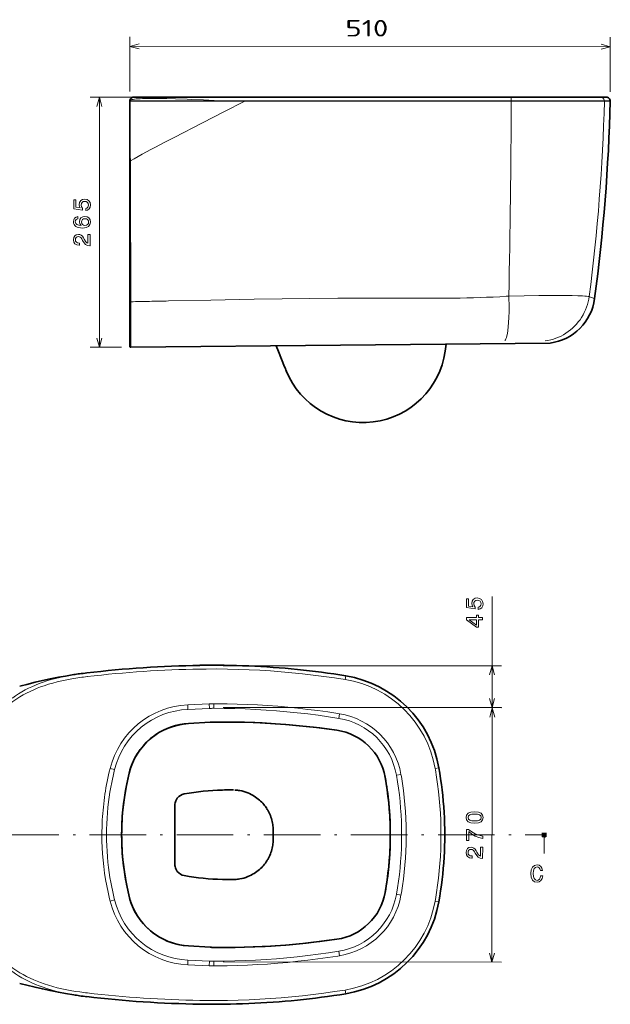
# Model space of a CAD drawing. Extents: x 16 to 394, y 38 to 259.
# Tile 2 of 4: x 120 to 246, y 46 to 255. Entities that reach past the tile are written whole.
import ezdxf
from ezdxf.enums import TextEntityAlignment as Align

# ---------------------------------------------------------------- set-up
doc = ezdxf.new("R2010")
doc.units = 0
doc.linetypes.add('DASHDOT', pattern=[18.5, 12, -3, 0.5, -3])
doc.layers.get('0').update_dxf_attribs({"lineweight": 13})
doc.styles.get("Standard").update_dxf_attribs({"font": 'isocp.shx'})

# ---------------------------------------------------------------- blocks, each defined once
blk = doc.blocks.new('BLOCK1')
at = {"color": 7, "lineweight": 13, "ltscale": 0.288757}
for p, q in [((141.24, 240.1), (141.25, 251.65)), ((243.22, 240.03), (243.23, 251.58))]:
    blk.add_line(p, q, dxfattribs=at)
at = {"color": 7, "lineweight": 13}
blk.add_line((141.25, 249.65), (243.23, 249.58), dxfattribs=at)
for points in [[(143.18, 250.17), (141.25, 249.65), (143.18, 249.14)], [(241.3, 249.07), (243.23, 249.58), (241.3, 250.1)]]:
    blk.add_lwpolyline(points, dxfattribs=at)
blk.add_text('510', height=3.5, rotation=359.9597, dxfattribs=at).set_placement((186.99, 251.76), (196.1, 251.76), align=Align.FIT)

msp = doc.modelspace()

# ---------------------------------------------------------------- linework, layer by layer
at = {"color": 7, "lineweight": 13}
for p, q in [((166.14, 238.85), (135.15, 238.85)), ((137.15, 185.75), (137.15, 238.85)), ((193.62, 238.03), (169.62, 238.03)), ((224.58, 238.03), (193.62, 238.03)), ((220.5, 109.23), (220.5, 132.86)), ((163.45, 118.14), (222.5, 118.14)), ((163.45, 109.23), (222.55, 109.16)), ((163.45, 109.23), (222.5, 109.23)), ((220.49, 55.16), (220.55, 109.17)), ((163.39, 55.22), (222.49, 55.16))]:
    msp.add_line(p, q, dxfattribs=at)
at = {"color": 7, "lineweight": 35, "ltscale": 0.222063}
msp.add_line((144.42, 238.85), (153.3, 238.85), dxfattribs=at)
at = {"color": 7, "lineweight": 35, "ltscale": 0.370985}
msp.add_line((153.3, 238.85), (168.14, 238.85), dxfattribs=at)
at = {"color": 7, "lineweight": 35, "ltscale": 0.039344}
msp.add_line((168.14, 238.85), (169.72, 238.85), dxfattribs=at)
at = {"color": 7, "lineweight": 35}
for p, q in [((193.63, 238.85), (169.72, 238.85)), ((224.45, 238.85), (193.63, 238.85)), ((143.62, 238.1), (245.6, 238.03)), ((143.62, 225.28), (143.62, 195.46)), ((143.82, 185.75), (232.84, 186.65))]:
    msp.add_line(p, q, dxfattribs=at)
at = {"color": 7, "lineweight": 35, "ltscale": 0.477836}
msp.add_line((224.45, 238.85), (243.56, 238.85), dxfattribs=at)
at = {"color": 7, "lineweight": 35, "ltscale": 0.030973}
msp.add_line((244.8, 238.85), (243.56, 238.85), dxfattribs=at)
at = {"color": 7, "lineweight": 13, "ltscale": 0.00035691}
msp.add_line((143.62, 238.05), (143.62, 238.07), dxfattribs=at)
at = {"color": 7, "lineweight": 35, "ltscale": 0.319304}
msp.add_line((143.62, 238.05), (143.62, 225.28), dxfattribs=at)
at = {"color": 7, "lineweight": 13, "ltscale": 0.039656}
msp.add_line((168.04, 238.03), (169.62, 238.03), dxfattribs=at)
at = {"color": 7, "lineweight": 13, "ltscale": 0.494322}
msp.add_line((224.58, 238.03), (244.35, 238.03), dxfattribs=at)
at = {"color": 7, "lineweight": 13, "ltscale": 0.000518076}
msp.add_line((244.35, 238.03), (244.35, 238.05), dxfattribs=at)
at = {"color": 7, "lineweight": 13, "ltscale": 0.031275}
msp.add_line((245.6, 238.03), (244.35, 238.03), dxfattribs=at)
at = {"color": 7, "lineweight": 35, "ltscale": 0.234883}
msp.add_line((143.62, 186.06), (143.62, 195.46), dxfattribs=at)
at = {"color": 7, "lineweight": 35, "ltscale": 0.038514}
msp.add_line((210.53, 184.9), (210.75, 186.43), dxfattribs=at)
at = {"color": 7, "lineweight": 13, "ltscale": 0.166821}
msp.add_line((141.82, 185.75), (135.15, 185.75), dxfattribs=at)
at = {"color": 7, "lineweight": 35, "ltscale": 0.002762}
msp.add_line((143.62, 186.06), (143.62, 185.95), dxfattribs=at)
at = {"color": 7, "lineweight": 13, "ltscale": 0.002829}
msp.add_line((143.82, 185.86), (143.82, 185.75), dxfattribs=at)
at = {"color": 7, "lineweight": 35, "ltscale": 0.031684}
msp.add_line((175.14, 184.89), (174.67, 186.06), dxfattribs=at)
at = {"color": 7, "lineweight": 35, "ltscale": 0.088194}
msp.add_line((176.47, 181.62), (175.14, 184.89), dxfattribs=at)
at = {"color": 7, "lineweight": 35, "ltscale": 0.002936}
msp.add_line((176.73, 180.96), (176.77, 180.85), dxfattribs=at)
at = {"color": 7, "lineweight": 35, "ltscale": 0.001214}
msp.add_line((176.81, 180.76), (176.79, 180.81), dxfattribs=at)
at = {"color": 7, "lineweight": 35, "ltscale": 0.001606}
msp.add_line((176.85, 180.67), (176.82, 180.73), dxfattribs=at)
at = {"color": 7, "lineweight": 13, "ltscale": 0.02}
for p, q in [((189.44, 115.99), (189.31, 115.2)), ((209.21, 96.47), (208.42, 96.33)), ((209.21, 68), (208.42, 68.14)), ((189.44, 48.48), (189.31, 49.27))]:
    msp.add_line(p, q, dxfattribs=at)
at = {"color": 7, "lineweight": 13, "ltscale": 6.90871e-06}
msp.add_line((189.44, 115.99), (189.44, 115.99), dxfattribs=at)
at = {"color": 7, "lineweight": 35, "ltscale": 0.008657}
msp.add_line((120.55, 113.88), (120.22, 113.79), dxfattribs=at)
at = {"color": 7, "lineweight": 13, "ltscale": 0.114524}
for p, q in [((155.89, 109.84), (160.47, 110.05)), ((155.94, 108.86), (160.51, 109.07)), ((155.89, 54.63), (160.47, 54.42)), ((155.94, 55.61), (160.51, 55.4))]:
    msp.add_line(p, q, dxfattribs=at)
at = {"color": 7, "lineweight": 13, "ltscale": 0.024454}
for p, q in [((155.94, 108.86), (155.89, 109.84)), ((160.47, 110.05), (160.51, 109.07)), ((161.42, 110.07), (161.42, 109.09)), ((188.13, 107.92), (187.97, 106.96)), ((139.41, 96.31), (140.36, 96.08)), ((201.17, 95.06), (200.2, 94.89)), ((201.17, 69.42), (200.2, 69.59)), ((139.41, 68.16), (140.36, 68.4)), ((188.13, 56.55), (187.97, 57.51)), ((155.94, 55.61), (155.89, 54.63)), ((160.47, 54.42), (160.51, 55.4)), ((161.42, 54.4), (161.42, 55.38))]:
    msp.add_line(p, q, dxfattribs=at)
at = {"color": 7, "lineweight": 35, "ltscale": 0.114536}
for p, q in [((156.07, 105.86), (160.65, 106.13)), ((156.07, 105.86), (160.65, 106.13)), ((156.07, 58.62), (160.65, 58.35)), ((156.07, 58.62), (160.65, 58.35))]:
    msp.add_line(p, q, dxfattribs=at)
at = {"color": 7, "lineweight": 35, "ltscale": 0.011076}
for p, q in [((161.86, 106.16), (161.41, 106.16)), ((161.86, 58.31), (161.41, 58.32))]:
    msp.add_line(p, q, dxfattribs=at)
at = {"color": 7, "lineweight": 13, "ltscale": 0.000172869}
for p, q in [((197.81, 94.47), (197.81, 94.46)), ((197.81, 70.01), (197.81, 70.01))]:
    msp.add_line(p, q, dxfattribs=at)
at = {"color": 7, "lineweight": 35, "ltscale": 0.004438}
for p, q in [((165.6, 91.75), (165.43, 91.75)), ((165.6, 72.72), (165.43, 72.72))]:
    msp.add_line(p, q, dxfattribs=at)
at = {"color": 7, "lineweight": 35, "ltscale": 0.156967}
for p in [(153.16, 88.52), (153.16, 75.96)]:
    msp.add_line(p, (153.16, 82.24), dxfattribs=at)
at = {"color": 7, "linetype": 'DASHDOT', "lineweight": 13}
msp.add_line((98.05, 82.24), (231.06, 82.24), dxfattribs=at)
at = {"color": 7, "lineweight": 100, "ltscale": 0.025}
msp.add_line((232.06, 82.24), (231.06, 82.24), dxfattribs=at)
at = {"color": 7, "lineweight": 13, "ltscale": 0.1}
msp.add_line((231.56, 82.24), (231.56, 78.24), dxfattribs=at)
at = {"color": 7, "lineweight": 13, "ltscale": 6.96117e-06}
msp.add_line((209.21, 68), (209.21, 68), dxfattribs=at)
at = {"color": 7, "lineweight": 35, "ltscale": 0.008669}
msp.add_line((120.56, 50.59), (120.22, 50.68), dxfattribs=at)
at = {"color": 7, "lineweight": 13, "ltscale": 6.71918e-06}
msp.add_line((189.44, 48.48), (189.44, 48.48), dxfattribs=at)
at = {"color": 7, "lineweight": 13}
for points in [[(137.67, 236.92), (137.15, 238.85), (136.63, 236.92)], [(143.62, 238.1), (143.64, 238.13), (143.66, 238.16), (143.7, 238.2), (143.76, 238.23), (143.89, 238.29), (144.08, 238.34), (144.32, 238.39), (144.6, 238.44), (144.94, 238.48), (145.33, 238.51), (145.79, 238.54), (146.29, 238.55), (147.18, 238.57), (148.17, 238.58), (149.73, 238.58), (151.46, 238.55), (153.29, 238.51)], [(153.29, 238.51), (155.78, 238.41), (156.66, 238.38), (159.27, 238.27), (161.52, 238.19), (163.85, 238.12), (165.92, 238.07), (168.04, 238.03)], [(224.58, 238.05), (224.57, 238.32), (224.55, 238.58), (224.53, 238.69), (224.5, 238.77), (224.49, 238.81), (224.47, 238.84), (224.46, 238.85), (224.45, 238.85)], [(244.35, 238.05), (244.34, 238.18), (244.31, 238.3), (244.26, 238.42), (244.2, 238.53), (244.12, 238.62), (244.02, 238.7), (243.92, 238.77), (243.8, 238.82), (243.68, 238.84), (243.56, 238.85)], [(143.62, 238.07), (143.63, 237.27), (143.65, 236.47), (143.65, 235.34), (143.66, 231.64), (143.68, 229.14), (143.7, 226.43), (143.72, 225.32)], [(168.04, 238.03), (163.54, 235.72), (159.02, 233.4), (153.01, 230.32)], [(224.58, 238.03), (224.58, 238.04), (224.58, 238.05)], [(153.01, 230.32), (151, 229.29), (149.04, 228.27), (148.08, 227.77), (147.15, 227.27), (146.24, 226.78), (145.36, 226.29), (144.51, 225.8), (143.72, 225.32)], [(143.72, 225.32), (143.75, 221.03), (143.77, 216.34), (143.77, 212.29), (143.78, 203.83), (143.78, 195.43)], [(206.68, 196.16), (208.09, 196.15), (209.51, 196.15), (210.92, 196.16), (212.33, 196.17), (213.74, 196.2), (215.15, 196.23), (216.56, 196.27), (217.96, 196.31), (219.36, 196.37), (220.75, 196.43), (222.14, 196.5), (223.53, 196.58), (224.06, 196.61)], [(223.25, 187.21), (223.34, 187.34), (223.45, 187.54), (223.55, 187.83), (223.66, 188.21), (223.77, 188.71), (223.87, 189.34), (223.96, 190.11), (224.03, 191.04), (224.08, 192.11), (224.11, 193.33), (224.11, 194.67), (224.07, 196.1), (224.06, 196.61)], [(241.13, 196.52), (240.88, 196.56), (240.55, 196.59), (240.17, 196.63), (239.72, 196.66), (238.69, 196.7), (237.53, 196.74), (236.25, 196.76), (234.92, 196.77), (233.52, 196.78), (232.01, 196.77), (230.46, 196.75), (227.29, 196.69), (224.06, 196.61)], [(143.78, 195.43), (143.67, 195.44), (143.64, 195.45), (143.63, 195.45), (143.62, 195.45), (143.62, 195.45), (143.62, 195.46)], [(143.78, 195.43), (144.28, 195.44), (144.78, 195.45), (145.28, 195.46), (145.79, 195.47), (146.29, 195.48), (146.79, 195.49), (147.29, 195.5), (147.79, 195.51), (148.29, 195.52), (148.79, 195.53), (149.29, 195.54), (149.79, 195.55), (150.29, 195.56), (150.79, 195.57), (151.29, 195.58), (151.79, 195.59)], [(143.82, 185.86), (143.82, 186.15), (143.81, 187.27), (143.79, 190.84), (143.78, 195.43)], [(151.79, 195.59), (160.83, 195.78), (170.01, 195.95)], [(193.68, 196.21), (187.75, 196.18), (181.83, 196.13), (175.92, 196.05), (170.01, 195.95)], [(231.8, 187.09), (232.38, 187.19), (232.95, 187.32), (233.52, 187.48), (234.08, 187.67), (234.62, 187.9), (235.16, 188.15), (235.68, 188.43), (236.19, 188.74), (236.68, 189.08), (237.15, 189.44), (237.6, 189.83), (238.03, 190.24), (238.43, 190.68), (238.82, 191.13), (239.18, 191.61), (239.51, 192.11), (239.82, 192.62), (240.09, 193.15), (240.34, 193.69), (240.56, 194.25), (240.75, 194.82), (240.91, 195.39), (241.04, 195.98), (241.13, 196.52)], [(136.63, 187.68), (137.15, 185.75), (137.67, 187.68)], [(143.62, 186.06), (143.63, 186.02), (143.64, 185.98), (143.66, 185.95), (143.68, 185.92), (143.72, 185.89), (143.75, 185.88), (143.82, 185.86)], [(189.31, 115.2), (187.06, 115.55), (184.8, 115.87), (182.54, 116.16), (180.27, 116.42), (178, 116.65), (175.73, 116.86), (173.46, 117.03), (171.18, 117.17), (168.91, 117.28), (166.63, 117.36), (164.35, 117.42), (162.07, 117.44), (159.79, 117.43), (158.5, 117.42)], [(221.01, 116.21), (220.5, 118.14), (219.98, 116.21)], [(118.15, 110.93), (118.73, 111.35), (119.33, 111.76), (120, 112.19), (120.7, 112.61), (121.38, 112.98), (122.08, 113.34), (122.79, 113.68), (123.57, 114.02), (124.36, 114.34), (125.17, 114.63), (125.99, 114.91), (126.89, 115.18), (127.79, 115.43), (128.71, 115.66), (129.64, 115.86), (130.67, 116.06), (131.7, 116.24)], [(118.17, 110.12), (118.76, 110.55), (119.37, 110.97), (120.05, 111.4), (120.27, 111.54), (120.97, 111.94), (121.68, 112.32), (122.44, 112.69), (123.2, 113.04), (123.93, 113.34), (124.67, 113.63), (125.42, 113.89), (126.32, 114.19), (127.23, 114.46), (128.19, 114.71), (129.17, 114.94), (130.21, 115.16), (131.26, 115.36), (132.13, 115.5), (133.01, 115.62)], [(219.98, 111.16), (220.5, 109.23), (221.01, 111.16)], [(161.42, 110.07), (162.13, 110.07), (164.28, 110.05), (166.42, 110), (168.57, 109.92), (170.72, 109.81), (172.86, 109.68), (175, 109.52), (177.14, 109.33), (179.28, 109.12), (181.41, 108.87), (183.54, 108.6), (185.67, 108.31), (187.79, 107.98), (188.13, 107.92)], [(161.42, 109.09), (163.64, 109.08), (165.86, 109.03), (168.08, 108.96), (170.3, 108.86), (172.52, 108.72), (174.74, 108.56), (176.95, 108.37), (179.16, 108.15), (181.37, 107.89), (183.58, 107.61), (185.78, 107.3), (187.97, 106.96)], [(221.06, 107.23), (220.55, 109.17), (220.03, 107.24)], [(139.41, 96.31), (139.24, 95.62), (139.09, 94.94), (138.94, 94.25), (138.8, 93.57), (138.67, 92.89), (138.54, 92.21), (138.43, 91.52), (138.32, 90.84), (138.22, 90.16), (138.13, 89.48), (138.05, 88.8), (137.98, 88.13), (137.91, 87.45), (137.85, 86.77), (137.8, 86.09), (137.76, 85.42), (137.73, 84.74), (137.7, 84.06), (137.68, 82.71), (137.67, 82.24)], [(209.66, 82.24), (209.65, 83.77), (209.6, 85.31), (209.53, 86.84), (209.43, 88.37), (209.3, 89.91), (209.14, 91.43), (208.95, 92.96), (208.73, 94.48), (208.48, 95.99), (208.42, 96.33)], [(138.65, 82.24), (138.66, 83.4), (138.7, 84.57), (138.76, 85.73), (138.84, 86.89), (138.95, 88.05), (139.08, 89.21), (139.22, 90.25), (139.38, 91.29), (139.56, 92.32), (139.75, 93.35), (139.89, 94.03), (140.04, 94.71), (140.19, 95.39), (140.36, 96.08)], [(200.2, 94.89), (200.43, 93.49), (200.64, 92.1), (200.82, 90.7), (200.97, 89.29), (201.09, 87.88), (201.19, 86.47), (201.26, 85.06), (201.3, 83.65), (201.31, 82.24)], [(201.17, 95.06), (201.25, 94.59), (201.48, 93.12), (201.69, 91.64), (201.86, 90.16), (202.01, 88.67), (202.12, 87.19), (202.21, 85.7), (202.27, 84.21), (202.29, 82.72), (202.29, 82.24)], [(137.67, 82.24), (137.69, 80.88), (137.74, 79.53), (137.82, 78.18), (137.93, 76.82), (138.07, 75.47), (138.25, 74.11), (138.46, 72.75), (138.7, 71.39), (138.98, 70.03), (139.29, 68.66), (139.41, 68.16)], [(138.65, 82.24), (138.66, 81.07), (138.7, 79.91), (138.76, 78.74), (138.84, 77.58), (138.95, 76.42), (139.08, 75.26), (139.22, 74.22), (139.38, 73.19), (139.56, 72.15), (139.75, 71.12), (139.89, 70.44), (140.04, 69.76), (140.19, 69.08), (140.36, 68.4)], [(200.2, 69.59), (200.43, 70.98), (200.64, 72.38), (200.82, 73.78), (200.97, 75.18), (201.09, 76.59), (201.19, 78), (201.26, 79.41), (201.3, 80.82), (201.31, 82.24)], [(201.17, 69.42), (201.25, 69.89), (201.48, 71.36), (201.69, 72.83), (201.86, 74.32), (202.01, 75.8), (202.12, 77.29), (202.21, 78.77), (202.27, 80.27), (202.29, 81.76), (202.29, 82.24)], [(209.66, 82.24), (209.65, 80.7), (209.6, 79.17), (209.53, 77.63), (209.43, 76.1), (209.3, 74.57), (209.14, 73.04), (208.95, 71.52), (208.73, 70), (208.48, 68.48), (208.42, 68.14)], [(231.81, 81.64), (231.56, 82.24), (231.31, 81.64)], [(161.42, 55.38), (163.64, 55.4), (165.86, 55.44), (168.08, 55.51), (170.3, 55.62), (172.52, 55.75), (174.74, 55.91), (176.95, 56.11), (179.16, 56.33), (181.37, 56.58), (183.58, 56.86), (185.78, 57.17), (187.97, 57.51)], [(161.42, 54.4), (162.13, 54.41), (164.28, 54.43), (166.42, 54.48), (168.57, 54.56), (170.72, 54.66), (172.86, 54.79), (175, 54.95), (177.14, 55.14), (179.28, 55.36), (181.41, 55.6), (183.54, 55.87), (185.67, 56.17), (187.79, 56.49), (188.13, 56.55)], [(219.98, 57.09), (220.49, 55.16), (221.01, 57.09)], [(118.15, 53.54), (118.73, 53.12), (119.33, 52.72), (120, 52.28), (120.7, 51.87), (121.38, 51.49), (122.08, 51.13), (122.79, 50.79), (123.57, 50.45), (124.36, 50.14), (125.17, 49.84), (125.99, 49.56), (126.89, 49.29), (127.79, 49.04), (128.71, 48.82), (129.64, 48.61), (130.67, 48.41), (131.7, 48.23)], [(118.17, 54.36), (118.76, 53.92), (119.37, 53.5), (120.05, 53.07), (120.27, 52.93), (120.97, 52.53), (121.68, 52.15), (122.44, 51.78), (123.2, 51.44), (123.93, 51.13), (124.67, 50.85), (125.42, 50.58), (126.32, 50.29), (127.23, 50.02), (128.19, 49.76), (129.17, 49.53), (130.21, 49.31), (131.26, 49.12), (132.13, 48.97), (133.01, 48.85)], [(189.31, 49.27), (187.06, 48.92), (184.8, 48.6), (182.54, 48.31), (180.27, 48.05), (178, 47.82), (175.73, 47.62), (173.46, 47.45), (171.18, 47.3), (168.91, 47.19), (166.63, 47.11), (164.35, 47.06), (162.07, 47.03), (159.79, 47.04), (158.5, 47.06)]]:
    msp.add_lwpolyline(points, dxfattribs=at)
for points in [[(134.24, 214.79), (134.65, 214.9), (134.97, 215.14), (135.17, 215.51), (135.25, 215.97), (135.16, 216.48), (134.91, 216.88), (134.52, 217.13), (134.01, 217.23), (133.54, 217.14), (133.18, 216.9), (132.94, 216.52), (132.85, 216.03), (132.91, 215.65), (133.08, 215.36), (132.14, 215.5), (132.14, 217.04), (131.72, 217.04), (131.72, 215.17), (133.58, 214.89), (133.58, 215.29), (133.34, 215.58), (133.26, 215.96), (133.31, 216.28), (133.47, 216.53), (133.72, 216.68), (134.04, 216.74), (134.36, 216.68), (134.6, 216.52), (134.76, 216.27), (134.82, 215.96), (134.78, 215.69), (134.66, 215.48), (134.48, 215.33), (134.24, 215.26)], [(132.59, 213.51), (132.18, 213.42), (131.88, 213.19), (131.69, 212.85), (131.62, 212.41), (131.66, 212.11), (131.75, 211.85), (131.91, 211.63), (132.13, 211.43), (132.41, 211.28), (132.75, 211.17), (133.15, 211.1), (133.6, 211.08), (134.31, 211.16), (134.83, 211.41), (135.14, 211.81), (135.25, 212.35), (135.16, 212.84), (134.92, 213.21), (134.55, 213.46), (134.07, 213.54), (133.6, 213.46), (133.23, 213.22), (133, 212.87), (132.91, 212.42), (133.02, 211.94), (133.3, 211.59), (132.75, 211.66), (132.35, 211.82), (132.11, 212.07), (132.03, 212.41), (132.07, 212.66), (132.18, 212.86), (132.35, 212.98), (132.59, 213.05)], [(134.08, 213.05), (134.4, 213), (134.64, 212.86), (134.8, 212.63), (134.85, 212.35), (134.8, 212.05), (134.64, 211.82), (134.4, 211.68), (134.08, 211.63), (133.77, 211.68), (133.53, 211.82), (133.38, 212.05), (133.33, 212.37), (133.38, 212.64), (133.53, 212.86), (133.77, 213)], [(135.15, 207.33), (135.15, 209.74), (134.71, 209.74), (134.71, 207.84), (134.48, 207.95), (134.28, 208.13), (133.92, 208.69), (133.77, 208.98), (133.56, 209.32), (133.3, 209.55), (133.01, 209.69), (132.67, 209.74), (132.24, 209.65), (131.91, 209.42), (131.7, 209.05), (131.62, 208.59), (131.71, 208.1), (131.95, 207.73), (132.32, 207.5), (132.82, 207.42), (132.89, 207.42), (132.89, 207.87), (132.85, 207.87), (132.51, 207.92), (132.26, 208.06), (132.1, 208.27), (132.04, 208.56), (132.09, 208.85), (132.22, 209.07), (132.42, 209.21), (132.66, 209.26), (132.89, 209.23), (133.09, 209.13), (133.26, 208.97), (133.41, 208.75), (133.58, 208.45), (133.89, 207.96), (134.22, 207.61), (134.62, 207.4), (135.13, 207.33)], [(217.58, 130.09), (218, 130.21), (218.32, 130.45), (218.52, 130.82), (218.6, 131.28), (218.51, 131.79), (218.26, 132.19), (217.87, 132.44), (217.36, 132.54), (216.89, 132.45), (216.52, 132.21), (216.29, 131.83), (216.2, 131.34), (216.26, 130.96), (216.43, 130.67), (215.49, 130.81), (215.49, 132.34), (215.07, 132.34), (215.07, 130.47), (216.93, 130.2), (216.93, 130.6), (216.69, 130.89), (216.61, 131.26), (216.66, 131.59), (216.82, 131.83), (217.07, 131.99), (217.39, 132.05), (217.7, 131.99), (217.95, 131.83), (218.11, 131.58), (218.16, 131.26), (218.13, 131), (218.01, 130.79), (217.83, 130.64), (217.58, 130.56)], [(218.5, 127.89), (218.5, 128.34), (217.63, 128.34), (217.63, 128.84), (217.23, 128.84), (217.23, 128.34), (215.07, 128.34), (215.07, 127.88), (217.19, 126.35), (217.63, 126.35), (217.63, 127.89)], [(217.23, 126.77), (215.66, 127.89), (217.23, 127.89)], [(216.81, 84.69), (217.6, 84.76), (218.17, 85), (218.51, 85.38), (218.62, 85.9), (218.51, 86.42), (218.17, 86.8), (217.61, 87.03), (216.82, 87.11), (216.03, 87.03), (215.72, 86.94), (215.46, 86.8), (215.11, 86.42), (215, 85.91), (215.11, 85.38), (215.46, 85), (216.03, 84.76)], [(216.81, 85.17), (216.2, 85.21), (215.76, 85.34), (215.51, 85.57), (215.42, 85.9), (215.51, 86.24), (215.77, 86.46), (216.2, 86.59), (216.81, 86.63), (217.43, 86.59), (217.87, 86.46), (218.13, 86.23), (218.21, 85.9), (218.12, 85.56), (217.87, 85.34), (217.43, 85.21)], [(218.52, 81.46), (218.52, 81.97), (217.69, 82.14), (216.91, 82.43), (216.19, 82.85), (215.52, 83.39), (215.1, 83.39), (215.09, 80.99), (215.55, 80.99), (215.55, 82.9), (216.24, 82.35), (216.95, 81.93), (217.7, 81.64)], [(218.51, 77.2), (218.52, 79.6), (218.08, 79.6), (218.08, 77.7), (217.84, 77.81), (217.65, 77.99), (217.29, 78.55), (217.14, 78.85), (216.92, 79.18), (216.67, 79.42), (216.37, 79.56), (216.04, 79.61), (215.61, 79.52), (215.28, 79.29), (215.07, 78.92), (214.99, 78.45), (215.08, 77.97), (215.31, 77.6), (215.69, 77.36), (216.19, 77.28), (216.26, 77.28), (216.26, 77.74), (216.22, 77.74), (215.88, 77.79), (215.63, 77.92), (215.46, 78.14), (215.41, 78.43), (215.46, 78.72), (215.59, 78.94), (215.78, 79.08), (216.03, 79.13), (216.26, 79.09), (216.46, 79), (216.63, 78.83), (216.78, 78.61), (216.94, 78.32), (217.25, 77.82), (217.59, 77.47), (217.99, 77.26), (218.5, 77.2)], [(230.82, 73.54), (230.72, 73.11), (230.55, 72.81), (230.32, 72.63), (230.05, 72.56), (229.72, 72.66), (229.46, 72.93), (229.29, 73.37), (229.23, 73.99), (229.29, 74.6), (229.46, 75.05), (229.71, 75.32), (230.05, 75.41), (230.29, 75.36), (230.5, 75.22), (230.66, 75), (230.77, 74.68), (231.25, 74.68), (231.1, 75.16), (230.83, 75.52), (230.48, 75.75), (230.05, 75.83), (229.51, 75.71), (229.1, 75.35), (228.84, 74.77), (228.75, 73.99), (228.84, 73.2), (229.1, 72.62), (229.51, 72.26), (230.05, 72.14), (230.52, 72.24), (230.89, 72.5), (231.16, 72.94), (231.3, 73.54)]]:
    msp.add_lwpolyline(points, close=True, dxfattribs=at)
at = {"color": 7, "lineweight": 35}
for points in [[(158.48, 118.22), (159.78, 118.23), (161.07, 118.24), (162.37, 118.24), (163.66, 118.23), (164.96, 118.2), (166.25, 118.17), (167.54, 118.13), (168.84, 118.08), (170.13, 118.02), (171.42, 117.96), (172.72, 117.88), (174.01, 117.79), (175.3, 117.69), (176.59, 117.59), (177.88, 117.47), (179.17, 117.34), (180.46, 117.21), (181.74, 117.06), (183.03, 116.91), (184.31, 116.74), (185.6, 116.57), (186.88, 116.39), (188.16, 116.19), (189.44, 115.99)], [(131.7, 116.24), (129.96, 115.95), (128.44, 115.67), (126.67, 115.32), (125.04, 114.97), (123.48, 114.61), (121.7, 114.17), (120.55, 113.88)], [(187.56, 104.42), (185.39, 104.73), (183.23, 105), (181.05, 105.25), (178.88, 105.47), (176.7, 105.66), (174.52, 105.82), (172.34, 105.95), (170.15, 106.05), (167.97, 106.12), (165.78, 106.16), (163.6, 106.17), (161.41, 106.16)], [(187.56, 104.42), (186.02, 104.64), (183.96, 104.91), (182.61, 105.08), (180.36, 105.32), (178.93, 105.46), (177.51, 105.59), (176.63, 105.66), (174.47, 105.82), (173.61, 105.87), (171.69, 105.98), (169.79, 106.06), (167.89, 106.12), (166, 106.16), (163.94, 106.17), (161.86, 106.16)], [(209.21, 96.47), (209.41, 95.3), (209.59, 94.12), (209.76, 92.94), (209.9, 91.75), (210.03, 90.57), (210.15, 89.38), (210.24, 88.19), (210.32, 87), (210.38, 85.81), (210.43, 84.62), (210.45, 83.43), (210.46, 82.24)], [(143.45, 95.31), (143.15, 94.03), (142.89, 92.73), (142.65, 91.43), (142.44, 90.13), (142.26, 88.82), (142.12, 87.51), (142.06, 86.85), (142.01, 86.19), (141.95, 85.31), (141.91, 84.44), (141.88, 83.56), (141.87, 82.9), (141.86, 82.24)], [(198.9, 82.24), (198.89, 83.6), (198.85, 84.97), (198.78, 86.33), (198.69, 87.7), (198.56, 89.06), (198.41, 90.41), (198.24, 91.77), (198.04, 93.12), (197.81, 94.47)], [(142.87, 92.67), (142.69, 91.66), (142.52, 90.65), (142.37, 89.62), (142.24, 88.58), (142.12, 87.53), (142.07, 87), (141.98, 85.82), (141.91, 84.63), (141.87, 83.43), (141.86, 82.24)], [(172.7, 87.78), (172.55, 88.01), (172.39, 88.23), (172.22, 88.46), (172.03, 88.69), (171.82, 88.93), (171.6, 89.16), (171.37, 89.38), (171.12, 89.61), (170.86, 89.83), (170.59, 90.04), (170.3, 90.25), (170, 90.45), (169.68, 90.63), (169.36, 90.81), (169.02, 90.97), (168.68, 91.12), (168.26, 91.28), (167.83, 91.42), (167.4, 91.54), (166.95, 91.63)], [(143.45, 69.16), (143.15, 70.45), (142.89, 71.74), (142.65, 73.04), (142.44, 74.34), (142.26, 75.65), (142.12, 76.97), (142.06, 77.62), (142.01, 78.28), (141.95, 79.16), (141.91, 80.04), (141.88, 80.92), (141.87, 81.58), (141.86, 82.24)], [(142.87, 71.8), (142.69, 72.81), (142.52, 73.83), (142.37, 74.85), (142.24, 75.9), (142.12, 76.94), (142.07, 77.47), (141.98, 78.66), (141.91, 79.85), (141.87, 81.04), (141.86, 82.24)], [(198.9, 82.24), (198.89, 80.87), (198.85, 79.5), (198.78, 78.14), (198.69, 76.78), (198.56, 75.42), (198.41, 74.06), (198.24, 72.7), (198.04, 71.35), (197.81, 70.01)], [(209.21, 68), (209.41, 69.18), (209.59, 70.36), (209.76, 71.54), (209.9, 72.72), (210.03, 73.9), (210.15, 75.09), (210.24, 76.28), (210.32, 77.47), (210.38, 78.66), (210.43, 79.85), (210.45, 81.04), (210.46, 82.24)], [(172.7, 76.69), (172.55, 76.47), (172.39, 76.24), (172.22, 76.01), (172.03, 75.78), (171.82, 75.55), (171.6, 75.32), (171.37, 75.09), (171.12, 74.87), (170.86, 74.65), (170.59, 74.43), (170.3, 74.23), (170, 74.03), (169.68, 73.84), (169.36, 73.66), (169.02, 73.5), (168.68, 73.35), (168.26, 73.19), (167.83, 73.05), (167.4, 72.94), (166.95, 72.85)], [(187.56, 60.05), (185.39, 59.75), (183.23, 59.47), (181.05, 59.22), (178.88, 59), (176.7, 58.82), (174.52, 58.66), (172.34, 58.53), (170.15, 58.43), (167.97, 58.36), (165.78, 58.32), (163.6, 58.3), (161.41, 58.32)], [(187.56, 60.05), (186.02, 59.83), (183.96, 59.56), (182.61, 59.4), (180.36, 59.15), (178.93, 59.01), (177.51, 58.88), (176.63, 58.81), (174.47, 58.65), (173.61, 58.6), (171.69, 58.5), (169.79, 58.41), (167.89, 58.35), (166, 58.32), (163.94, 58.3), (161.86, 58.31)], [(131.7, 48.23), (129.96, 48.52), (128.44, 48.8), (126.67, 49.16), (125.04, 49.51), (123.48, 49.87), (121.7, 50.3), (120.55, 50.6)], [(158.48, 46.26), (159.78, 46.24), (161.07, 46.23), (162.37, 46.24), (163.66, 46.25), (164.96, 46.27), (166.25, 46.3), (167.54, 46.34), (168.84, 46.39), (170.13, 46.45), (171.42, 46.52), (172.72, 46.6), (174.01, 46.68), (175.3, 46.78), (176.59, 46.89), (177.88, 47), (179.17, 47.13), (180.46, 47.27), (181.74, 47.41), (183.03, 47.57), (184.31, 47.73), (185.6, 47.9), (186.88, 48.09), (188.16, 48.28), (189.44, 48.48)]]:
    msp.add_lwpolyline(points, dxfattribs=at)
for centre, radius, start, end in [((144.42, 238.05), 0.8, 90, 180.0016), ((244.8, 238.05), 0.8, 358.5159, 450), ((-149.67, 248.25), 395.41, 352.4222, 358.5198), ((231.38, 197.55), 11, 277.667, 352.423), ((143.82, 185.95), 0.201, 179.7931, 269.7917), ((143.82, 185.95), 0.201, 179.7931, 269.7917), ((193.12, 187.36), 17.59, 202.0422, 351.9594), ((474.46, 301.74), 321.3, 201.9537, 202.1345), ((162.34, -120.41), 238.65, 90.9264, 96.703), ((139.49, 67.41), 49.45, 97.6577, 99.0577), ((145.93, 19.1), 98.18, 96.6956, 97.6286), ((185.59, 92.32), 23.98, 9.9693, 80.774), ((156.89, 92.05), 13.83, 93.3961, 166.3458), ((156.89, 92.05), 13.83, 93.3969, 154.8128), ((161.65, 89.26), 16.9, 90.7906, 93.3983), ((161.65, 89.26), 16.9, 90.7906, 93.3983), ((185.77, 92.32), 12.24, 10.1121, 81.5689), ((185.77, 92.32), 12.24, 10.1117, 81.5695), ((156.89, 92.05), 13.83, 154.8146, 166.349), ((199.74, 81.63), 57.93, 166.3388, 169.012), ((185.42, 92.25), 12.59, 10.1056, 11.0729), ((128.21, 82.03), 70.71, 5.5927, 10.127), ((155.6, 88.51), 2.44, 142.0539, 156.9801), ((155.59, 88.52), 2.43, 100.0272, 142.1023), ((164.88, 35.69), 56.07, 91.6695, 99.9797), ((164.88, 35.4), 56.36, 89.7638, 91.6595), ((164.88, 35.35), 56.4, 89.4471, 89.7619), ((165.49, 83.22), 8.53, 80.1612, 87.119), ((155.59, 88.51), 2.43, 156.9669, 179.9811), ((130.13, 82.23), 68.77, 0.0068, 5.5883), ((130.12, 82.23), 68.78, 0.007, 5.5845), ((165.97, 83.47), 7.99, 27.748, 32.6085), ((165.49, 83.22), 8.53, 10.1884, 27.7708), ((165.49, 83.22), 8.54, 2.5142, 10.1886), ((143.13, 82.24), 30.92, 0.0006, 2.5149), ((143.13, 82.24), 30.92, 357.4851, 359.9994), ((130.13, 82.24), 68.77, 354.4117, 359.9932), ((130.12, 82.25), 68.78, 354.4155, 359.993), ((165.49, 81.25), 8.53, 332.2292, 349.8116), ((165.49, 81.25), 8.54, 349.8114, 357.4858), ((155.59, 75.96), 2.43, 180.0189, 203.0331), ((165.97, 81), 7.99, 327.3915, 332.252), ((128.21, 82.44), 70.71, 349.873, 354.4073), ((155.6, 75.96), 2.44, 203.0199, 217.9461), ((155.59, 75.95), 2.43, 217.8977, 259.9728), ((164.88, 128.78), 56.07, 260.0202, 268.3305), ((199.74, 82.84), 57.93, 190.988, 193.6612), ((164.88, 129.08), 56.36, 268.3405, 270.2362), ((164.88, 129.12), 56.4, 270.2381, 270.5529), ((165.49, 81.26), 8.53, 270.7331, 272.881), ((165.49, 81.26), 8.53, 272.881, 279.8388), ((156.89, 72.43), 13.83, 193.6542, 266.6039), ((156.89, 72.42), 13.83, 193.651, 205.1854), ((185.77, 72.15), 12.24, 278.4311, 349.8879), ((185.77, 72.15), 12.24, 278.4305, 349.8883), ((185.42, 72.22), 12.59, 348.9271, 349.8944), ((185.59, 72.15), 23.98, 279.226, 350.0307), ((156.89, 72.43), 13.83, 205.1872, 266.6031), ((161.65, 75.22), 16.9, 266.6017, 269.2094), ((161.65, 75.22), 16.9, 266.6017, 269.2094), ((139.49, 97.07), 49.45, 260.9423, 262.3423), ((145.93, 145.37), 98.19, 262.3714, 263.3043), ((162.34, 284.88), 238.65, 263.297, 269.0736)]:
    msp.add_arc(centre, radius, start, end, dxfattribs=at)
at = {"color": 7, "lineweight": 13}
for centre, radius, start, end in [((144.42, 238.05), 0.8, 90.0066, 176.3479), ((144.14, 238.07), 0.52, 176.2277, 180.2673), ((-2218.05, 248.07), 2442.65, 358.79279, 359.76459), ((-156.87, 248.24), 401.35, 352.5951, 358.5425), ((196.52, -870.83), 1067.04, 89.45444, 90.15261), ((282.25, 309.44), 120.18, 249.993, 250.574), ((162.34, -120.41), 237.86, 90.9264, 96.703), ((145.95, 19.01), 97.48, 96.696, 97.6283), ((185.59, 92.32), 23.18, 9.9693, 80.774), ((156.7, 92.05), 17.81, 92.5984, 166.1591), ((156.7, 92.05), 16.83, 92.5984, 166.1591), ((161.41, 89.26), 20.81, 89.9894, 92.5984), ((161.41, 89.26), 19.83, 89.9894, 92.5984), ((185.59, 92.32), 14.83, 9.9692, 80.7741), ((185.59, 92.32), 15.81, 9.9691, 80.7741), ((185.59, 72.15), 14.83, 279.2259, 350.0308), ((185.59, 72.15), 15.81, 279.2259, 350.0309), ((156.7, 72.42), 17.81, 193.8409, 267.4016), ((156.7, 72.42), 16.83, 193.8409, 267.4016), ((185.59, 72.15), 23.18, 279.226, 350.0307), ((161.41, 75.21), 20.81, 267.4016, 270.0107), ((161.41, 75.21), 19.83, 267.4016, 270.0106), ((145.95, 145.47), 97.48, 262.3717, 263.304), ((162.34, 284.88), 237.86, 263.297, 269.0736)]:
    msp.add_arc(centre, radius, start, end, dxfattribs=at)
at = {"color": 7, "lineweight": 5}
msp.add_point((161.15, 118.24), dxfattribs=at)

# ---------------------------------------------------------------- block references
at = {"lineweight": 0}
msp.add_blockref('BLOCK1', (2.38, 0), dxfattribs=at)

doc.saveas('drawing.dxf')
